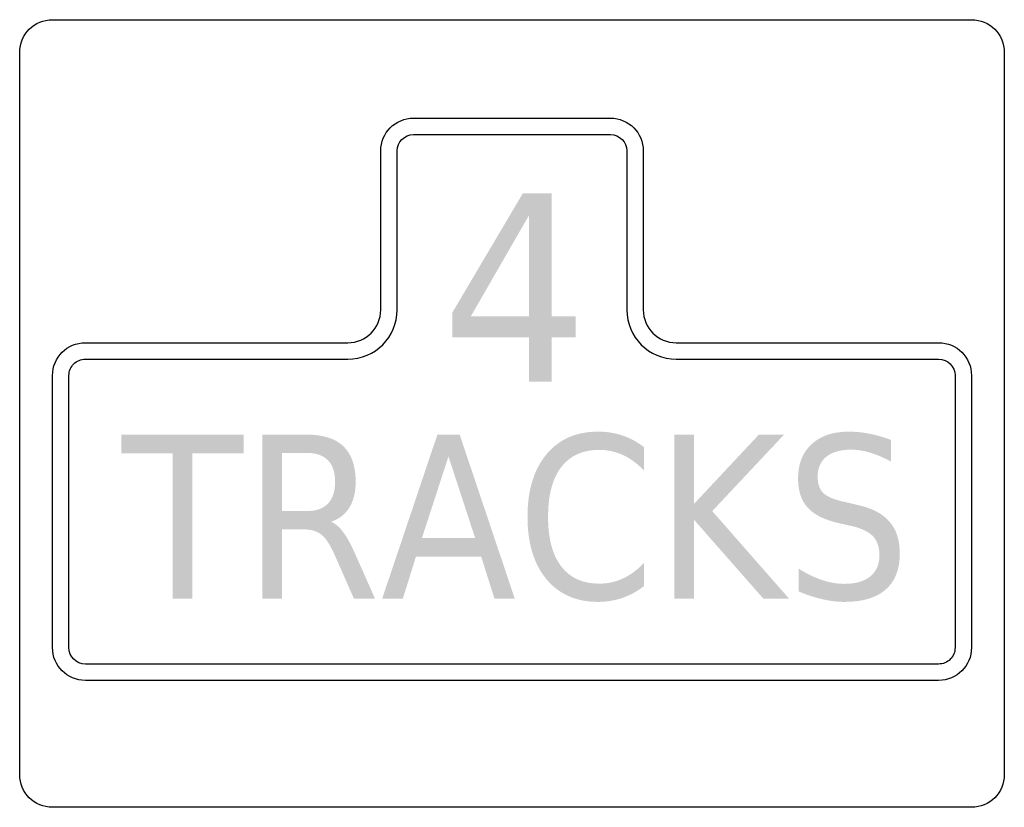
# Model space of a CAD drawing. Header units: inches. Extents: x -0.5 to 0.5, y -0.4 to 0.4.
import ezdxf

# ---------------------------------------------------------------- set-up
doc = ezdxf.new("R2010")
doc.units = ezdxf.units.IN
doc.header["$MEASUREMENT"] = 0

msp = doc.modelspace()

# ---------------------------------------------------------------- hatches: boundary and pattern name
h = msp.add_hatch(color=7)
h.paths.add_polyline_path([(0.01097, 0.2236), (0.04033, 0.2236), (0.04033, 0.09886), (0.06482, 0.09886), (0.06482, 0.07732), (0.04033, 0.07732), (0.04033, 0.03219), (0.01712, 0.03219), (0.01712, 0.07732), (-0.0607, 0.07732), (-0.0607, 0.10232), (0.01097, 0.2236)])
h.paths.add_polyline_path([(0.01712, 0.20104), (-0.04172, 0.09886), (0.01712, 0.09886), (0.01712, 0.20104)], flags=0)
h = msp.add_hatch(color=7)
edge = h.paths.add_edge_path()
edge.add_line((0.13416, -0.03428), (0.13416, -0.05806))
edge.add_spline(control_points=[(0.13416, -0.05806), (0.12746, -0.05099), (0.12031, -0.0457), (0.11273, -0.0422), (0.10515, -0.03871), (0.0971, -0.03696), (0.08857, -0.03696), (0.0718, -0.03696), (0.05895, -0.04278), (0.05002, -0.05443), (0.04109, -0.06607), (0.03663, -0.08291), (0.03663, -0.10494), (0.03663, -0.1269), (0.04109, -0.1437), (0.05002, -0.15534), (0.05895, -0.16699), (0.0718, -0.17281), (0.08857, -0.17281), (0.0971, -0.17281), (0.10515, -0.17106), (0.11273, -0.16757), (0.12031, -0.16407), (0.12746, -0.15878), (0.13416, -0.15171)], knot_values=[0, 0, 0, 0, 1, 1, 1, 2, 2, 2, 3, 3, 3, 4, 4, 4, 5, 5, 5, 6, 6, 6, 7, 7, 7, 8, 8, 8, 8], degree=3, periodic=0)
edge.add_line((0.13416, -0.15171), (0.13416, -0.17527))
edge.add_spline(control_points=[(0.13416, -0.17527), (0.12724, -0.18063), (0.11988, -0.18465), (0.11208, -0.18733), (0.10428, -0.19), (0.09608, -0.19134), (0.08747, -0.19134), (0.06517, -0.19134), (0.04764, -0.18362), (0.03488, -0.16818), (0.02212, -0.15274), (0.01574, -0.13166), (0.01574, -0.10494), (0.01574, -0.07815), (0.02212, -0.05703), (0.03488, -0.04159), (0.04764, -0.02615), (0.06517, -0.01843), (0.08747, -0.01843), (0.09622, -0.01843), (0.1045, -0.01975), (0.1123, -0.02239), (0.1201, -0.02503), (0.12738, -0.02899), (0.13416, -0.03428)], knot_values=[0, 0, 0, 0, 1, 1, 1, 2, 2, 2, 3, 3, 3, 4, 4, 4, 5, 5, 5, 6, 6, 6, 7, 7, 7, 8, 8, 8, 8], degree=3, periodic=0)
h = msp.add_hatch(color=7)
edge = h.paths.add_edge_path()
edge.add_line((0.385, -0.02691), (0.385, -0.0489))
edge.add_spline(control_points=[(0.385, -0.0489), (0.37749, -0.04481), (0.37038, -0.04176), (0.36368, -0.03975), (0.35697, -0.03774), (0.35052, -0.03673), (0.34432, -0.03673), (0.33346, -0.03673), (0.3251, -0.03912), (0.31923, -0.04388), (0.31336, -0.04864), (0.31043, -0.05541), (0.31043, -0.0642), (0.31043, -0.07156), (0.31238, -0.07713), (0.31628, -0.08088), (0.32018, -0.08464), (0.32759, -0.08768), (0.33853, -0.08998)], knot_values=[0, 0, 0, 0, 1, 1, 1, 2, 2, 2, 3, 3, 3, 4, 4, 4, 5, 5, 5, 6, 6, 6, 6], degree=3, periodic=0)
edge.add_line((0.33853, -0.08998), (0.35045, -0.09277))
edge.add_spline(control_points=[(0.35045, -0.09277), (0.36532, -0.09597), (0.37627, -0.10161), (0.38331, -0.10969), (0.39034, -0.11776), (0.39386, -0.12857), (0.39386, -0.14211), (0.39386, -0.15826), (0.3891, -0.17051), (0.37959, -0.17884), (0.37008, -0.18718), (0.3561, -0.19134), (0.33765, -0.19134), (0.33066, -0.19134), (0.32324, -0.19045), (0.3154, -0.18866), (0.30757, -0.18688), (0.29946, -0.18424), (0.29107, -0.18074)], knot_values=[0, 0, 0, 0, 1, 1, 1, 2, 2, 2, 3, 3, 3, 4, 4, 4, 5, 5, 5, 6, 6, 6, 6], degree=3, periodic=0)
edge.add_line((0.29107, -0.18074), (0.29107, -0.15752))
edge.add_spline(control_points=[(0.29107, -0.15752), (0.29917, -0.16265), (0.30707, -0.16652), (0.3148, -0.16913), (0.32253, -0.17173), (0.33015, -0.17304), (0.33765, -0.17304), (0.34895, -0.17304), (0.3577, -0.17051), (0.3639, -0.16545), (0.37009, -0.16038), (0.37319, -0.15317), (0.37319, -0.14379), (0.37319, -0.1356), (0.37097, -0.1292), (0.36652, -0.12459), (0.36207, -0.11997), (0.35479, -0.11651), (0.34465, -0.11421)], knot_values=[0, 0, 0, 0, 1, 1, 1, 2, 2, 2, 3, 3, 3, 4, 4, 4, 5, 5, 5, 6, 6, 6, 6], degree=3, periodic=0)
edge.add_line((0.34465, -0.11421), (0.33262, -0.11153))
edge.add_spline(control_points=[(0.33262, -0.11153), (0.31775, -0.10818), (0.30702, -0.10293), (0.30042, -0.09579), (0.29383, -0.08864), (0.29053, -0.07871), (0.29053, -0.06598), (0.29053, -0.05125), (0.2951, -0.03964), (0.30425, -0.03115), (0.3134, -0.02267), (0.32599, -0.01843), (0.34203, -0.01843), (0.34895, -0.01843), (0.35599, -0.01913), (0.36313, -0.02055), (0.37028, -0.02196), (0.37757, -0.02408), (0.385, -0.02691)], knot_values=[0, 0, 0, 0, 1, 1, 1, 2, 2, 2, 3, 3, 3, 4, 4, 4, 5, 5, 5, 6, 6, 6, 6], degree=3, periodic=0)
for points in [[(-0.39681, -0.02144), (-0.2726, -0.02144), (-0.2726, -0.04042), (-0.32475, -0.04042), (-0.32475, -0.18811), (-0.34466, -0.18811), (-0.34466, -0.04042), (-0.39681, -0.04042), (-0.39681, -0.02144)], [(0.16489, -0.02144), (0.18479, -0.02144), (0.18479, -0.09188), (0.25073, -0.02144), (0.27631, -0.02144), (0.20338, -0.09914), (0.28145, -0.18811), (0.25532, -0.18811), (0.18479, -0.10784), (0.18479, -0.18811), (0.16489, -0.18811), (0.16489, -0.02144)]]:
    msp.add_hatch(color=7).paths.add_polyline_path(points)
h = msp.add_hatch(color=7)
edge = h.paths.add_edge_path()
edge.add_spline(control_points=[(-0.18392, -0.10996), (-0.17962, -0.1116), (-0.17546, -0.1151), (-0.17145, -0.12046), (-0.16744, -0.12582), (-0.1634, -0.13318), (-0.15932, -0.14256)], knot_values=[0, 0, 0, 0, 1, 1, 1, 2, 2, 2, 2], degree=3, periodic=0)
edge.add_line((-0.15932, -0.14256), (-0.13909, -0.18811))
edge.add_line((-0.13909, -0.18811), (-0.16052, -0.18811))
edge.add_line((-0.16052, -0.18811), (-0.17933, -0.14535))
edge.add_spline(control_points=[(-0.17933, -0.14535), (-0.18414, -0.13419), (-0.18882, -0.12678), (-0.19338, -0.12314), (-0.19793, -0.11949), (-0.20415, -0.11767), (-0.21202, -0.11767)], knot_values=[0, 0, 0, 0, 1, 1, 1, 2, 2, 2, 2], degree=3, periodic=0)
edge.add_line((-0.21202, -0.11767), (-0.23367, -0.11767))
edge.add_line((-0.23367, -0.11767), (-0.23367, -0.18811))
edge.add_line((-0.23367, -0.18811), (-0.25357, -0.18811))
edge.add_line((-0.25357, -0.18811), (-0.25357, -0.02144))
edge.add_line((-0.25357, -0.02144), (-0.20874, -0.02144))
edge.add_spline(control_points=[(-0.20874, -0.02144), (-0.1919, -0.02144), (-0.17936, -0.02542), (-0.17113, -0.03338), (-0.16289, -0.04135), (-0.15877, -0.05337), (-0.15877, -0.06944), (-0.15877, -0.07994), (-0.1609, -0.08864), (-0.16517, -0.09556), (-0.16943, -0.10248), (-0.17568, -0.10729), (-0.18392, -0.10996)], knot_values=[0, 0, 0, 0, 1, 1, 1, 2, 2, 2, 3, 3, 3, 4, 4, 4, 4], degree=3, periodic=0)
edge = h.paths.add_edge_path(flags=0)
edge.add_line((-0.23367, -0.03997), (-0.23367, -0.09914))
edge.add_line((-0.23367, -0.09914), (-0.20874, -0.09914))
edge.add_spline(control_points=[(-0.20874, -0.09914), (-0.19912, -0.09914), (-0.19186, -0.09662), (-0.18698, -0.0916), (-0.1821, -0.08658), (-0.17965, -0.07919), (-0.17965, -0.06944), (-0.17965, -0.05969), (-0.1821, -0.05234), (-0.18698, -0.04739), (-0.19186, -0.04245), (-0.19912, -0.03997), (-0.20874, -0.03997)], knot_values=[0, 0, 0, 0, 1, 1, 1, 2, 2, 2, 3, 3, 3, 4, 4, 4, 4], degree=3, periodic=0)
edge.add_line((-0.20874, -0.03997), (-0.23367, -0.03997))
h = msp.add_hatch(color=7)
h.paths.add_polyline_path([(-0.07578, -0.02144), (-0.05314, -0.02144), (0.00284, -0.18811), (-0.01782, -0.18811), (-0.03127, -0.14535), (-0.09754, -0.14535), (-0.11088, -0.18811), (-0.13187, -0.18811), (-0.07578, -0.02144)])
h.paths.add_polyline_path([(-0.06451, -0.04365), (-0.09152, -0.1266), (-0.0374, -0.1266), (-0.06451, -0.04365)], flags=0)

# ---------------------------------------------------------------- linework, layer by layer
at = {"color": 7}
for points in [[(-0.46667, 0.4), (0.46667, 0.4)], [(-0.5, -0.36667), (-0.5, 0.36667)], [(0.5, 0.36667), (0.5, -0.36667)], [(-0.1, 0.3), (0.1, 0.3)], [(-0.1, 0.28333), (0.1, 0.28333)], [(-0.13333, 0.10525), (-0.13333, 0.26667)], [(-0.11667, 0.10525), (-0.11667, 0.26667)], [(0.11667, 0.26667), (0.11667, 0.10525)], [(0.13333, 0.26667), (0.13333, 0.10525)], [(-0.43333, 0.07192), (-0.16667, 0.07192)], [(0.16667, 0.07192), (0.43333, 0.07192)], [(-0.43333, 0.05525), (-0.16667, 0.05525)], [(0.16667, 0.05525), (0.43333, 0.05525)], [(-0.46667, -0.23784), (-0.46667, 0.03859)], [(-0.45, -0.23784), (-0.45, 0.03859)], [(0.45, 0.03859), (0.45, -0.23784)], [(0.46667, 0.03859), (0.46667, -0.23784)], [(0.43333, -0.2545), (-0.43333, -0.2545)], [(0.43333, -0.27117), (-0.43333, -0.27117)], [(0.46667, -0.4), (-0.46667, -0.4)]]:
    msp.add_lwpolyline(points, dxfattribs=at)
for points in [[(-0.5, 0.36667), (-0.5, 0.38508), (-0.48508, 0.4), (-0.46667, 0.4)], [(0.46667, 0.4), (0.48508, 0.4), (0.5, 0.38508), (0.5, 0.36667)], [(-0.13333, 0.26667), (-0.13333, 0.28508), (-0.11841, 0.3), (-0.1, 0.3)], [(0.1, 0.3), (0.11841, 0.3), (0.13333, 0.28508), (0.13333, 0.26667)], [(-0.11667, 0.26667), (-0.11667, 0.27587), (-0.1092, 0.28333), (-0.1, 0.28333)], [(0.1, 0.28333), (0.10921, 0.28333), (0.11667, 0.27587), (0.11667, 0.26667)], [(-0.16667, 0.05525), (-0.13905, 0.05525), (-0.11667, 0.07764), (-0.11667, 0.10525)], [(-0.16667, 0.07192), (-0.14826, 0.07192), (-0.13333, 0.08685), (-0.13333, 0.10525)], [(0.11667, 0.10525), (0.11667, 0.07764), (0.13905, 0.05525), (0.16667, 0.05525)], [(0.13333, 0.10525), (0.13333, 0.08685), (0.14826, 0.07192), (0.16667, 0.07192)], [(-0.46667, 0.03859), (-0.46667, 0.057), (-0.45174, 0.07192), (-0.43333, 0.07192)], [(0.43333, 0.07192), (0.45174, 0.07192), (0.46667, 0.057), (0.46667, 0.03859)], [(0.43333, 0.05525), (0.44254, 0.05525), (0.45, 0.04779), (0.45, 0.03859)], [(-0.43333, -0.27117), (-0.45174, -0.27117), (-0.46667, -0.25625), (-0.46667, -0.23784)], [(-0.43333, -0.2545), (-0.44254, -0.2545), (-0.45, -0.24704), (-0.45, -0.23784)], [(0.46667, -0.23784), (0.46667, -0.25625), (0.45174, -0.27117), (0.43333, -0.27117)], [(-0.46667, -0.4), (-0.48508, -0.4), (-0.5, -0.38508), (-0.5, -0.36667)], [(0.5, -0.36667), (0.5, -0.38508), (0.48508, -0.4), (0.46667, -0.4)]]:
    msp.add_open_spline(points, degree=3, dxfattribs=at)
for points in [[(-0.45, 0.03859), (-0.45, 0.04301), (-0.44824, 0.04725), (-0.44512, 0.05037), (-0.44199, 0.0535), (-0.43775, 0.05525), (-0.43333, 0.05525)], [(0.45, -0.23784), (0.45, -0.24226), (0.44824, -0.2465), (0.44512, -0.24962), (0.44199, -0.25275), (0.43775, -0.2545), (0.43333, -0.2545)]]:
    msp.add_open_spline(points, degree=3, knots=[0, 0, 0, 0, 1, 1, 1, 2, 2, 2, 2], dxfattribs=at)

doc.saveas('drawing.dxf')
